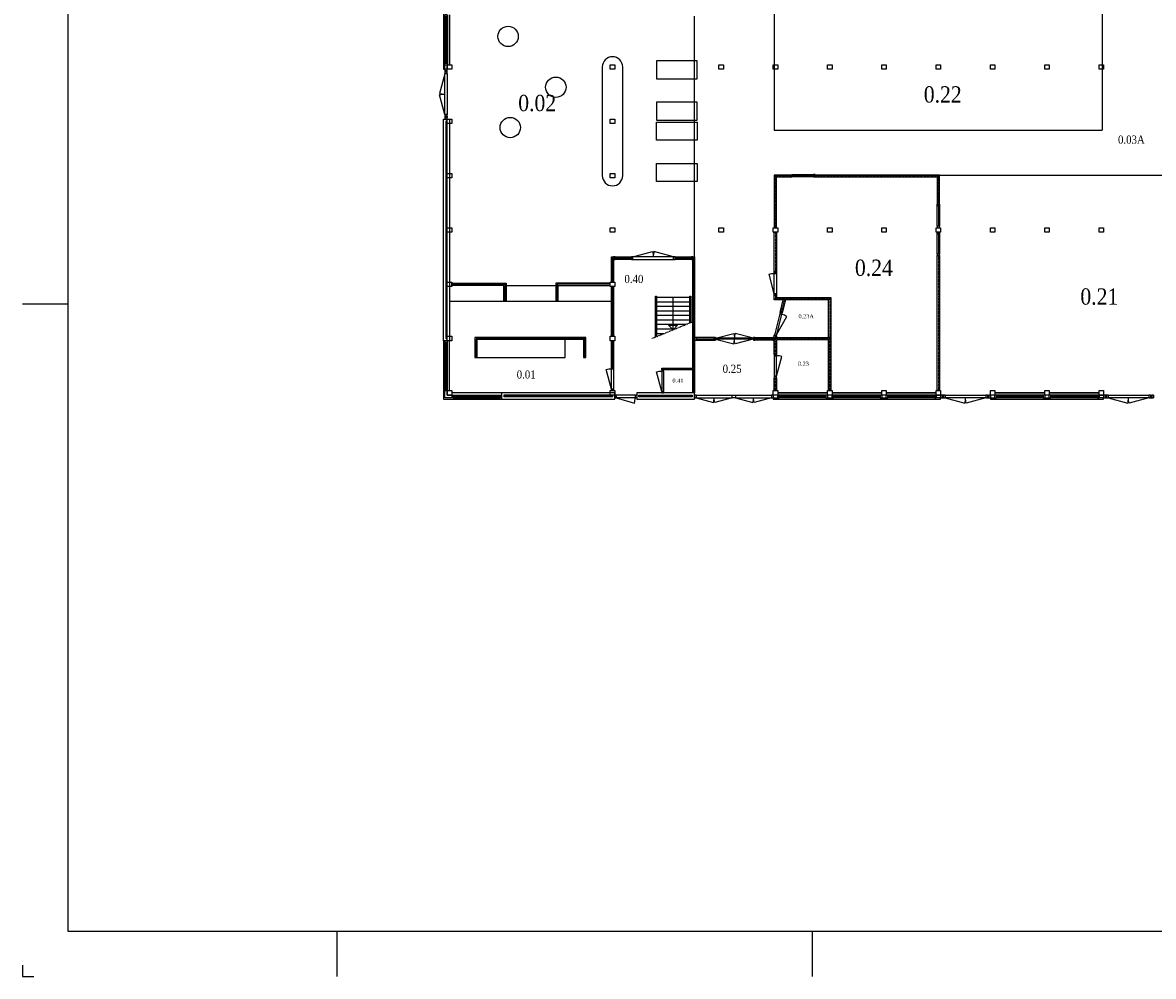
# Model space of a CAD drawing. Header units: millimetres. Extents: x 0 to 118900, y 0 to 84100.
# Tile 1 of 5: x 0 to 49964, y 0 to 42136. Entities that reach past the tile are written whole.
import ezdxf
from ezdxf.enums import TextEntityAlignment as Align

# ---------------------------------------------------------------- set-up
doc = ezdxf.new("R2010")
doc.units = ezdxf.units.MM
for name, pattern in [('DASHDOT2', [12.7, 6.35, -3.175, 0, -3.175]), ('DASHED', [19.05, 12.7, -6.35]), ('HIDDEN', [9.525, 6.35, -3.175])]:
    doc.linetypes.add(name, pattern=pattern)
for name, color, linetype in [('00---0--FM-RUIMTENR', 7, 'Continuous'), ('AL21----_BUITENWAND', 3, 'Continuous'), ('AL23----_VLOEREN', 8, 'HIDDEN'), ('AL24----_TRAPPEN', 7, 'Continuous'), ('AL28----_Constructie', 4, 'Continuous'), ('AL31----_BUITENKOZIJN', 2, 'Continuous'), ('AL31A---_Deuren-Ramen', 1, 'Continuous'), ('AL32----_BINNENKOZIJN', 7, 'Continuous'), ('AL34----_Balustrades', 9, 'Continuous'), ('AL38----_INBOUWPAKKET', 2, 'Continuous'), ('AL73----_INRkeuken', 251, 'Continuous'), ('AL82----_INVGebruiksrmt', 43, 'Continuous'), ('BA$2A---_KADER', 7, 'Continuous')]:
    doc.layers.add(name, color=color, linetype=linetype)
doc.styles.add('FM_TEKST', font='GARA.TTF', dxfattribs={"height": 1})

# ---------------------------------------------------------------- blocks, each defined once
blk = doc.blocks.new('SNIJHOEK')
for p, q in [((0, 5), (0, 0)), ((0, 0), (5, 0))]:
    blk.add_line(p, q)
blk = doc.blocks.new('$K-A0H')
for p, q in [((20, 297), (0, 297)), ((139, 0), (139, 20)), ((349, 0), (349, 20))]:
    blk.add_line(p, q)
at = {"color": 6}
blk.add_lwpolyline([(1169, 20), (1169, 821), (20, 821), (20, 20)], close=True, dxfattribs=at)
blk.add_blockref('SNIJHOEK', (0, 0))
blk = doc.blocks.new('$STIJL')
at = {"color": 0, "linetype": 'ByBlock'}
for p, q in [((1, 1), (0, 1)), ((0, 1), (0, 0)), ((0, 0), (1, 0)), ((1, 1), (1, 0))]:
    blk.add_line(p, q, dxfattribs=at)
blk = doc.blocks.new('Kolom200')
at = {"layer": 'AL28----_Constructie'}
blk.add_lwpolyline([(-100, 100), (100, 100), (100, -100), (-100, -100)], close=True, dxfattribs=at)
blk = doc.blocks.new('std-bkz')
at = {"layer": 'AL31----_BUITENKOZIJN'}
for points in [[(2133, 114), (67, 114)], [(2133, 57), (67, 57)], [(2133, 0), (67, 0)]]:
    blk.add_lwpolyline(points, dxfattribs=at)
at = {"layer": 'AL32----_BINNENKOZIJN'}
blk.add_lwpolyline([(0, -100), (2200, -100)], dxfattribs=at)
at = {"layer": 'AL31----_BUITENKOZIJN', "xscale": -67, "yscale": 114, "zscale": 67}
blk.add_blockref('$STIJL', (67, 0), dxfattribs=at)
at = {"layer": 'AL31----_BUITENKOZIJN', "xscale": -67, "yscale": 114, "zscale": 67, "rotation": 180}
blk.add_blockref('$STIJL', (2133, 114), dxfattribs=at)
blk = doc.blocks.new('std-bkz+')
at = {"layer": 'AL21----_BUITENWAND'}
blk.add_lwpolyline([(-114, 200), (0, 200), (0, 0), (-114, 0)], close=True, dxfattribs=at)
at = {"layer": 'AL32----_BINNENKOZIJN'}
blk.add_lwpolyline([(100, 2400), (100, 200)], dxfattribs=at)
at = {"layer": 'AL31----_BUITENKOZIJN', "rotation": 90}
blk.add_blockref('std-bkz', (0, 200), dxfattribs=at)
blk = doc.blocks.new('NU')
at = {"layer": 'AL31----_BUITENKOZIJN'}
for points in [[(-114, 2133), (-114, 2067)], [(-114, 200), (-114, 2000)], [(-57, 2133), (-57, 2067)], [(0, 2067), (0, 2133)], [(0, 2000), (0, 200)], [(-114, 133), (-114, 67)], [(-57, 67), (-57, 133)], [(0, 133), (0, 67)]]:
    blk.add_lwpolyline(points, dxfattribs=at)
at = {"layer": 'AL31A---_Deuren-Ramen'}
for points in [[(-114, 2000), (-347, 1131, 0.065543), (-114, 1100, 0.065543)], [(-114, 200), (-347, 1069, -0.065543), (-114, 1100, -0.065543)]]:
    blk.add_lwpolyline(points, format="xyb", dxfattribs=at)
at = {"layer": 'AL31----_BUITENKOZIJN', "xscale": 67, "yscale": 114, "zscale": 67, "rotation": 270}
for p in [(-114, 2200), (-114, 2067), (-114, 200), (-114, 67)]:
    blk.add_blockref('$STIJL', p, dxfattribs=at)
blk = doc.blocks.new('Deur')
at = {"layer": 'AL31A---_Deuren-Ramen'}
blk.add_lwpolyline([(967, -100), (98, -333, -0.114061), (67, -100, 3.492712)], format="xyb", dxfattribs=at)
at = {"layer": 'AL32----_BINNENKOZIJN'}
for points in [[(0, 0), (67, 0), (67, -100), (0, -100)], [(67, 0), (967, 0), (967, -100), (67, -100)], [(967, 0), (1034, 0), (1034, -100), (967, -100)]]:
    blk.add_lwpolyline(points, close=True, dxfattribs=at)
blk = doc.blocks.new('FM_RM3')
for tag, p, flags in [('RUIMTESOORT', (-578, -1278), 1), ('BEDRIJFSORGAAN', (-594, -1413), 1), ('OPPERVLAKTE', (-579, -1540), 9), ('OMTREK', (-577, -1672), 9), ('HANDLE', (-580, -1799), 9), ('VLRHANDLE', (-585, -1920), 9), ('HANDLEBLOK', (-580, -2038), 9)]:
    blk.add_attdef(tag, p, '', height=100, dxfattribs=dict(flags=flags))
at = {"layer": '00---0--FM-RUIMTENR', "style": 'FM_TEKST'}
blk.add_attdef('RUIMTENR', text='', height=360, dxfattribs=at).set_placement((0, 0), align=Align.MIDDLE_CENTER)

msp = doc.modelspace()

# ---------------------------------------------------------------- linework, layer by layer
at = {"layer": 'AL21----_BUITENWAND'}
for points in [[(18764, 28077), (18594, 28077), (18594, 37877), (18764, 37877), (18764, 37877), (18864, 37877), (18864, 28077), (18764, 28077)], [(18764, 28177), (18764, 37777), (18694, 37777), (18694, 28177)], [(18650, 25877), (18764, 25877), (18764, 25677), (18964, 25677), (18964, 25563), (18650, 25563)], [(26165, 25607), (26165, 25777), (21164, 25777), (21164, 25607), (21164, 25507), (26165, 25507)], [(21264, 25677), (26065, 25677)], [(29689, 25607), (29689, 25777), (27133, 25777), (27133, 25607), (27133, 25507), (29689, 25507)], [(29589, 25607), (27233, 25607), (27233, 25677), (29589, 25677)], [(40364, 25677), (40564, 25677), (40564, 25563), (40364, 25563)], [(47564, 25677), (47764, 25677), (47764, 25563), (47564, 25563)]]:
    msp.add_lwpolyline(points, close=True, dxfattribs=at)
for points in [[(21264, 25677), (21264, 25607)], [(26065, 25607), (21264, 25607)], [(26065, 25677), (26065, 25607)]]:
    msp.add_lwpolyline(points, dxfattribs=at)
at = {"layer": 'AL23----_VLOEREN'}
for points in [[(33214, 42527), (33214, 37386), (47714, 37386), (47714, 42527)], [(40514, 35404), (54764, 35404)]]:
    msp.add_lwpolyline(points, dxfattribs=at)
at = {"layer": 'AL23----_VLOEREN', "flags": 128}
msp.add_lwpolyline([(29689, 31791), (29689, 42427)], dxfattribs=at)
at = {"layer": 'AL24----_TRAPPEN', "linetype": 'DASHDOT2'}
msp.add_line((27818, 28187), (29588, 28916), dxfattribs=at)
at = {"layer": 'AL24----_TRAPPEN'}
for points in [[(28002, 30007), (29487, 30007)], [(28002, 29807), (29487, 29807)], [(28002, 29607), (29487, 29607)], [(28002, 29407), (29487, 29407)], [(28002, 29207), (29487, 29207)], [(28002, 29007), (29487, 29007)], [(28002, 28807), (29324, 28807)], [(28002, 28607), (28838, 28607)], [(28002, 28407), (28352, 28407)]]:
    msp.add_lwpolyline(points, dxfattribs=at)
at = {"layer": 'AL24----_TRAPPEN', "linetype": 'Continuous'}
msp.add_lwpolyline([(28744, 28568), (28744, 30007)], dxfattribs=at)
at = {"layer": 'AL24----_TRAPPEN'}
msp.add_lwpolyline([(28744, 28568), (28544, 28768), (28944, 28768)], close=True, dxfattribs=at)
at = {"layer": 'AL31----_BUITENKOZIJN'}
for points in [[(27066, 25677), (26166, 25677)], [(27066, 25563), (26166, 25563)], [(29756, 25677), (31356, 25677)], [(29756, 25563), (31356, 25563)], [(31497, 25677), (33097, 25677)], [(31497, 25563), (33097, 25563)]]:
    msp.add_lwpolyline(points, dxfattribs=at)
msp.add_lwpolyline([(31356, 25677), (31497, 25677), (31497, 25563), (31356, 25563)], close=True, dxfattribs=at)
at = {"layer": 'AL31A---_Deuren-Ramen'}
for points in [[(18594, 49677), (18594, 40077), (18650, 40077)], [(18594, 28077), (18594, 25507), (21164, 25507)], [(33164, 25563), (33164, 25507), (40564, 25507), (40564, 25563)], [(42764, 25563), (42764, 25507), (47764, 25507), (47764, 25563)]]:
    msp.add_lwpolyline(points, dxfattribs=at)
for points in [[(26967, 31791), (27836, 32024, -0.065543), (27867, 31791, -0.065543)], [(28767, 31791), (27897, 32024, 0.065543), (27867, 31791, 0.065543)], [(30621, 28154), (31426, 27938, 0.065543), (31454, 28154, 0.065543)], [(30622, 28190), (31427, 28406, -0.065543), (31455, 28190, -0.065543)], [(32287, 28154), (31482, 27938, -0.065543), (31454, 28154, -0.065543)], [(32288, 28190), (31484, 28406, 0.065543), (31455, 28190, 0.065543)], [(28249, 25844), (28016, 26713, -0.065543), (28249, 26744, -0.065543)], [(26231, 25563), (27035, 25330, 0.065543), (27066, 25563, 0.065543)], [(29756, 25563), (30529, 25356, 0.065543), (30556, 25563, 0.065543)], [(31356, 25563), (30583, 25356, -0.065543), (30556, 25563, -0.065543)], [(31497, 25563), (32270, 25356, 0.065543), (32297, 25563, 0.065543)], [(33097, 25563), (32325, 25356, -0.065543), (32297, 25563, -0.065543)]]:
    msp.add_lwpolyline(points, format="xyb", dxfattribs=at)
at = {"layer": 'AL32----_BINNENKOZIJN'}
for points in [[(33984, 35419), (34051, 35419), (34051, 35319), (33984, 35319)], [(34051, 35419), (34951, 35419), (34951, 35319), (34051, 35319)], [(35018, 35419), (34951, 35419), (34951, 35319), (35018, 35319)], [(40514, 34111), (40514, 34044), (40414, 34044), (40414, 34111)], [(40514, 34044), (40514, 33144), (40414, 33144), (40414, 34044)], [(40514, 33077), (40514, 33144), (40414, 33144), (40414, 33077)], [(40514, 32877), (40514, 32810), (40414, 32810), (40414, 32877)], [(40514, 32810), (40514, 31910), (40414, 31910), (40414, 32810)], [(26181, 31791), (26900, 31791), (26900, 31677), (26181, 31677)], [(28834, 31791), (29552, 31791), (29552, 31677), (28834, 31677)], [(40514, 31843), (40514, 31910), (40414, 31910), (40414, 31843)], [(30555, 28227), (29756, 28227), (29756, 28113), (30555, 28113)], [(32355, 28227), (33147, 28227), (33147, 28113), (32355, 28113)]]:
    msp.add_lwpolyline(points, close=True, dxfattribs=at)
for points in [[(34051, 35369), (34951, 35369)], [(40464, 34044), (40464, 33144)], [(40464, 32810), (40464, 31910)], [(26181, 31734), (26900, 31734)], [(28767, 31791), (26967, 31791)], [(26967, 31677), (28767, 31677)], [(28834, 31734), (29552, 31734)], [(29756, 28170), (30555, 28170)], [(32288, 28190), (30622, 28190)], [(32287, 28154), (30622, 28154)], [(32355, 28170), (33147, 28170)], [(28249, 26744), (28249, 25844)], [(28319, 26744), (28319, 25844)]]:
    msp.add_lwpolyline(points, dxfattribs=at)
at = {"layer": 'AL34----_Balustrades'}
for p, q in [((27962, 30056), (28002, 30056)), ((29487, 30056), (29527, 30056)), ((29487, 28874), (29487, 30056)), ((29527, 30056), (29527, 28891))]:
    msp.add_line(p, q, dxfattribs=at)
for points in [[(27962, 28246), (27962, 30056)], [(28002, 30056), (28002, 28262)]]:
    msp.add_lwpolyline(points, dxfattribs=at)
at = {"layer": 'AL38----_INBOUWPAKKET'}
for p, q in [((29619, 26867), (29619, 31791)), ((29619, 31791), (29689, 31791)), ((29689, 31791), (29689, 25777)), ((28249, 26797), (28249, 26867)), ((28249, 26867), (29619, 26867)), ((29619, 26797), (28249, 26797)), ((29619, 25777), (29619, 26797))]:
    msp.add_line(p, q, dxfattribs=at)
for points in [[(33984, 35404), (33214, 35404), (33214, 33077), (33314, 33077), (33314, 34179), (33314, 35329), (33984, 35329)], [(35018, 35329), (40414, 35329), (40414, 34111), (40514, 34111), (40514, 35329), (40514, 35404), (35018, 35404)], [(33214, 32877), (33314, 32877), (33314, 31122), (33214, 31122)], [(26014, 30677), (26014, 31791), (26114, 31791), (26114, 30677)], [(40414, 31843), (40514, 31843), (40514, 25877), (40414, 25877)], [(21364, 30527), (21364, 29827), (21264, 29827), (21264, 30527), (18964, 30527), (18964, 30627), (21364, 30627)], [(23564, 30527), (23564, 29827), (23664, 29827), (23664, 30527), (25964, 30527), (25964, 30627), (23564, 30627)], [(26014, 28277), (26014, 30477), (26114, 30477), (26114, 28277)], [(33214, 30088), (33314, 30088), (33314, 29988), (33214, 29888)], [(33214, 29888), (33314, 29988), (35714, 29988), (35614, 29888)], [(35614, 29888), (35714, 29988), (35714, 28227), (35614, 28227)], [(33565, 29305), (33468, 29329), (33609, 29888), (33712, 29888)], [(26014, 26911), (26014, 28077), (26114, 28077), (26114, 26911)], [(33311, 28227), (33214, 28227), (33214, 28327), (33311, 28302)], [(33214, 25877), (33214, 26446), (33314, 26446), (33314, 25877)]]:
    msp.add_lwpolyline(points, close=True, dxfattribs=at)
at = {"layer": 'AL38----_INBOUWPAKKET', "linetype": 'DASHED'}
for points in [[(33214, 35404), (33314, 35329)], [(33264, 33077), (33264, 35367), (33984, 35367)], [(35018, 35367), (40464, 35367), (40464, 34111)], [(40414, 35329), (40514, 35404)], [(33264, 32877), (33264, 31122)], [(40464, 31843), (40464, 25877)], [(33264, 30088), (33264, 29938)], [(33264, 29938), (35664, 29938)], [(33662, 29888), (33518, 29317)], [(35664, 29938), (35664, 28177)], [(33263, 28315), (33263, 28227)], [(33264, 27480), (33264, 28180), (33264, 28180)], [(33264, 28180), (35664, 28180)], [(35664, 25877), (35664, 28180)], [(33264, 25877), (33264, 26446)]]:
    msp.add_lwpolyline(points, dxfattribs=at)
at = {"layer": 'AL38----_INBOUWPAKKET'}
for points in [[(26064, 31791), (26064, 30677)], [(29654, 31791), (29654, 25777)], [(18964, 30577), (21312, 30577), (21314, 29827)], [(25964, 30577), (23616, 30577), (23616, 29847)], [(26064, 28277), (26064, 30477)], [(20089, 28147), (24789, 28147), (24789, 27347), (24889, 27347), (24889, 28147), (24889, 28222), (19989, 28222), (19989, 28147), (19989, 27347), (20089, 27347), (20089, 28147)], [(20039, 27347), (20039, 28147)], [(20040, 28184), (24839, 28184)], [(24839, 27347), (24839, 28147)], [(26064, 26911), (26064, 28077)], [(35714, 28227), (35714, 25877), (35614, 25877), (35614, 28127), (33314, 28127), (33314, 27480), (33214, 27480), (33214, 28185), (33214, 28227), (33264, 28227), (33334, 28227), (35614, 28227), (35714, 28227)], [(28249, 26832), (29654, 26832)]]:
    msp.add_lwpolyline(points, dxfattribs=at)
at = {"layer": 'AL73----_INRkeuken'}
for points in [[(21364, 30527), (23564, 30527)], [(18864, 29827), (26014, 29827)], [(20089, 27347), (23977, 27347), (23977, 28147)]]:
    msp.add_lwpolyline(points, dxfattribs=at)
at = {"layer": 'AL82----_INVGebruiksrmt'}
msp.add_lwpolyline([(26514, 35377), (26514, 40177, 1), (25614, 40177), (25614, 35377, 1)], format="xyb", close=True, dxfattribs=at)
for points in [[(28007, 40451), (28007, 39651), (29807, 39651), (29807, 40451)], [(28007, 38625), (28007, 37825), (29807, 37825), (29807, 38625)], [(28007, 36939), (28007, 37739), (29807, 37739), (29807, 36939)], [(28007, 35113), (28007, 35913), (29807, 35913), (29807, 35113)]]:
    msp.add_lwpolyline(points, close=True, dxfattribs=at)
for centre in [(21452, 41528), (23561, 39281), (21546, 37501)]:
    msp.add_circle(centre, 450, dxfattribs=at)

# ---------------------------------------------------------------- block references
at = {"layer": '00---0--FM-RUIMTENR'}
ref = msp.add_blockref('FM_RM3', (40657, 38964), dxfattribs=dict(at, xscale=2, yscale=2, zscale=2))
ref.add_attrib('RUIMTENR', '0.22', dxfattribs={"height": 720, "style": 'FM_TEKST'}).set_placement((40657, 38964), align=Align.MIDDLE_CENTER)
ref = msp.add_blockref('FM_RM3', (22738, 38584), dxfattribs=dict(at, xscale=2, yscale=2, zscale=2))
ref.add_attrib('RUIMTENR', '0.02', dxfattribs={"height": 720, "style": 'FM_TEKST'}).set_placement((22738, 38584), align=Align.MIDDLE_CENTER)
ref = msp.add_blockref('FM_RM3', (48993, 36968), dxfattribs=at)
ref.add_attrib('RUIMTENR', '0.03A', dxfattribs={"height": 360, "style": 'FM_TEKST'}).set_placement((48993, 36968), align=Align.MIDDLE_CENTER)
ref = msp.add_blockref('FM_RM3', (37615, 31306), dxfattribs=dict(at, xscale=2, yscale=2, zscale=2))
ref.add_attrib('RUIMTENR', '0.24', dxfattribs={"height": 720, "style": 'FM_TEKST'}).set_placement((37615, 31306), align=Align.MIDDLE_CENTER)
ref = msp.add_blockref('FM_RM3', (27011, 30812), dxfattribs=at)
ref.add_attrib('RUIMTENR', '0.40', dxfattribs={"height": 360, "style": 'FM_TEKST'}).set_placement((27011, 30812), align=Align.MIDDLE_CENTER)
ref = msp.add_blockref('FM_RM3', (47576, 30036), dxfattribs=dict(at, xscale=2, yscale=2, zscale=2))
ref.add_attrib('RUIMTENR', '0.21', dxfattribs={"height": 720, "style": 'FM_TEKST'}).set_placement((47576, 30036), align=Align.MIDDLE_CENTER)
ref = msp.add_blockref('FM_RM3', (34625, 29157), dxfattribs=dict(at, xscale=0.5, yscale=0.5, zscale=0.5))
ref.add_attrib('RUIMTENR', '0.23A', dxfattribs={"height": 180, "style": 'FM_TEKST'}).set_placement((34625, 29157), align=Align.MIDDLE_CENTER)
ref = msp.add_blockref('FM_RM3', (31350, 26842), dxfattribs=at)
ref.add_attrib('RUIMTENR', '0.25', dxfattribs={"height": 360, "style": 'FM_TEKST'}).set_placement((31350, 26842), align=Align.MIDDLE_CENTER)
ref = msp.add_blockref('FM_RM3', (34500, 27068), dxfattribs=dict(at, xscale=0.5, yscale=0.5, zscale=0.5))
ref.add_attrib('RUIMTENR', '0.23', dxfattribs={"height": 180, "style": 'FM_TEKST'}).set_placement((34500, 27068), align=Align.MIDDLE_CENTER)
ref = msp.add_blockref('FM_RM3', (22251, 26592), dxfattribs=at)
ref.add_attrib('RUIMTENR', '0.01', dxfattribs={"height": 360, "style": 'FM_TEKST'}).set_placement((22251, 26592), align=Align.MIDDLE_CENTER)
ref = msp.add_blockref('FM_RM3', (28957, 26317), dxfattribs=dict(at, xscale=0.5, yscale=0.5, zscale=0.5))
ref.add_attrib('RUIMTENR', '0.41', dxfattribs={"height": 180, "style": 'FM_TEKST'}).set_placement((28957, 26317), align=Align.MIDDLE_CENTER)
at = {"layer": 'AL28----_Constructie'}
for p in [(18864, 40177), (26064, 40177), (30864, 40177), (33264, 40177), (35664, 40177), (38064, 40177), (40464, 40177), (42864, 40177), (45264, 40177), (47664, 40177), (18864, 37777), (26064, 37777), (18864, 35377), (26064, 35377), (18864, 32977), (26064, 32977), (30864, 32977), (33264, 32977), (35664, 32977), (38064, 32977), (40464, 32977), (42864, 32977), (45264, 32977), (47664, 32977), (18864, 30577), (26064, 30577), (18864, 28177), (26064, 28177), (18864, 25777), (26064, 25777), (33264, 25777), (35664, 25777), (38064, 25777), (40464, 25777), (42864, 25777), (45264, 25777), (47664, 25777)]:
    msp.add_blockref('Kolom200', p, dxfattribs=at)
at = {"layer": 'AL31----_BUITENKOZIJN'}
msp.add_blockref('NU', (18764, 37877), dxfattribs=at)
at = {"layer": 'AL31----_BUITENKOZIJN', "xscale": 67, "yscale": 114, "zscale": 67}
for p in [(26164, 25563), (27066, 25563), (29689, 25563), (33097, 25563)]:
    msp.add_blockref('$STIJL', p, dxfattribs=at)
at = {"layer": 'AL31----_BUITENKOZIJN', "rotation": 90}
for p in [(42764, 25677), (49964, 25677)]:
    msp.add_blockref('NU', p, dxfattribs=at)
at = {"layer": 'AL32----_BINNENKOZIJN'}
msp.add_blockref('std-bkz+', (18764, 40077), dxfattribs=at)
for p, xscale, yscale, zscale, rotation in [((26181, 31791), 67, 114, 67, 180), ((26967, 31791), 67, 114, 67, 180), ((28834, 31791), 67, 114, 67, 180), ((29619, 31791), 67, 114, 67, 180), ((28249, 26797), 53.00000000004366, 70, 53.00000000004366, 270), ((28319, 25777), -66.9999999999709, -70, 66.9999999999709, 270)]:
    msp.add_blockref('$STIJL', p, dxfattribs=dict(at, xscale=xscale, yscale=yscale, zscale=zscale, rotation=rotation))
for name, p, rotation in [('Deur', (33314, 31122), 270), ('std-bkz', (18764, 25877), 90), ('Deur', (26114, 26911), 270), ('std-bkz', (21164, 25677), 180)]:
    msp.add_blockref(name, p, dxfattribs=dict(at, rotation=rotation))
at = {"layer": 'AL32----_BINNENKOZIJN', "xscale": -1}
for name, p, rotation in [('Deur', (33468, 29329), 75.81500836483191), ('Deur', (33214, 27480), 90), ('std-bkz+', (33164, 25677), 270), ('std-bkz+', (35564, 25677), 270), ('std-bkz+', (37964, 25677), 270), ('std-bkz+', (42764, 25677), 270), ('std-bkz+', (45164, 25677), 270)]:
    msp.add_blockref(name, p, dxfattribs=dict(at, rotation=rotation))
at = {"layer": 'AL32----_BINNENKOZIJN', "xscale": 67, "yscale": 114, "zscale": 67}
for p in [(29689, 28113), (30555, 28113), (32288, 28113), (33147, 28113)]:
    msp.add_blockref('$STIJL', p, dxfattribs=at)
at = {"layer": 'BA$2A---_KADER', "xscale": 100, "yscale": 100, "zscale": 100}
msp.add_blockref('$K-A0H', (0, 0), dxfattribs=at)

doc.saveas('drawing.dxf')
